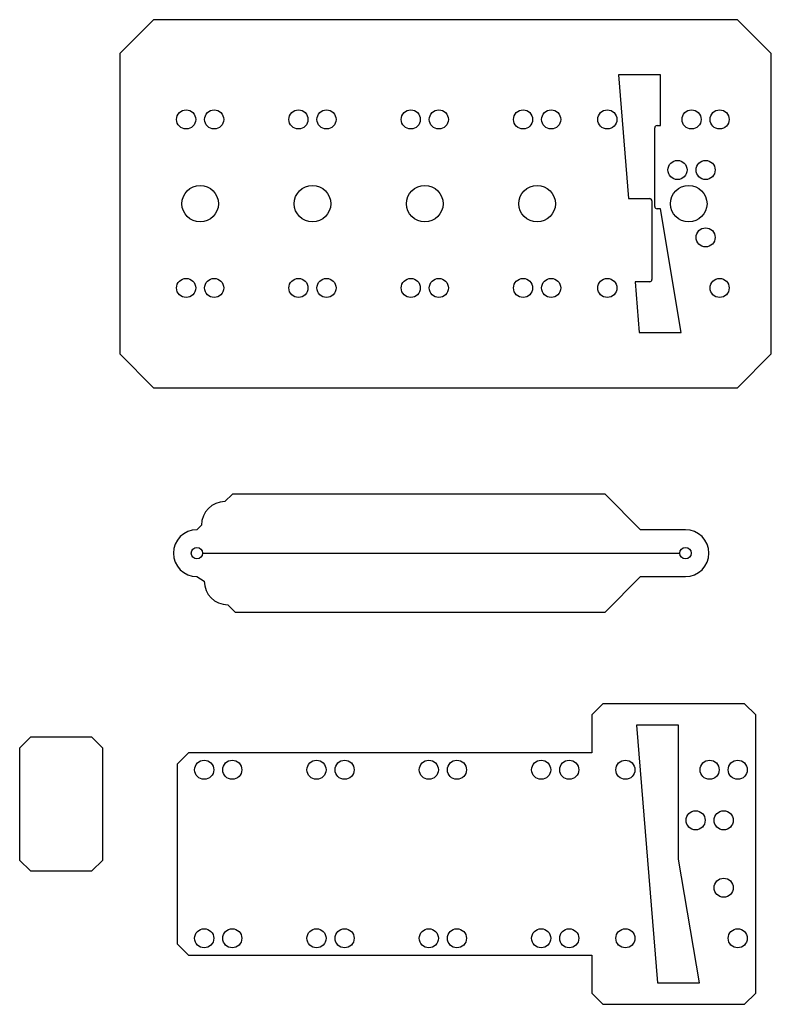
# Model space of a CAD drawing. Extents: x -168 to 202, y -139 to 108.
# Tile 2 of 2: x 68 to 202, y -68 to 108. Entities that reach past the tile are written whole.
import ezdxf

# ---------------------------------------------------------------- set-up
doc = ezdxf.new("R2010")
doc.units = 0
doc.layers.get('0').update_dxf_attribs({"linetype": 'CONTINUOUS'})

msp = doc.modelspace()

# ---------------------------------------------------------------- linework, layer by layer
at = {"color": 7, "linetype": 'CONTINUOUS'}
for p, q in [((91.8, 107.64), (85.8, 101.64)), ((195.8, 107.64), (91.8, 107.64)), ((201.8, 101.64), (195.8, 107.64)), ((85.8, 101.64), (85.8, 48.14)), ((201.8, 48.14), (201.8, 101.64)), ((182.05, 97.84), (174.59, 97.84)), ((174.59, 97.84), (176.36, 75.79)), ((182.05, 88.79), (182.05, 97.84)), ((181.05, 74.39), (181.05, 88.39)), ((181.45, 88.79), (182.05, 88.79)), ((176.36, 75.79), (180.15, 75.79)), ((180.55, 75.39), (180.55, 61.39)), ((182.05, 73.99), (181.45, 73.99)), ((185.77, 51.94), (182.05, 73.99)), ((180.15, 60.99), (177.56, 60.99)), ((177.56, 60.99), (178.29, 51.94)), ((178.29, 51.94), (185.77, 51.94)), ((85.8, 48.14), (91.8, 42.14)), ((195.8, 42.14), (201.8, 48.14)), ((91.8, 42.14), (195.8, 42.14)), ((105.84, 23.19), (104.52, 21.87)), ((172.2, 23.19), (105.84, 23.19)), ((178.52, 16.87), (172.2, 23.19)), ((100.34, 17.69), (99.52, 16.87)), ((186.52, 16.87), (178.52, 16.87)), ((100.52, 12.69), (185.52, 12.69)), ((99.52, 8.51), (100.84, 7.69)), ((172.2, 2.19), (178.52, 8.51)), ((178.52, 8.51), (186.52, 8.51)), ((105.02, 3.51), (106.34, 2.19)), ((106.34, 2.19), (172.2, 2.19)), ((171.82, -14.11), (169.82, -16.11)), ((197.02, -14.11), (171.82, -14.11)), ((199.02, -16.11), (197.02, -14.11)), ((169.82, -16.11), (169.82, -22.86)), ((199.02, -65.61), (199.02, -16.11)), ((185.27, -17.91), (177.8, -17.91)), ((177.8, -17.91), (181.51, -63.81)), ((185.27, -41.77), (185.27, -17.91)), ((69.91, -20.07), (67.96, -22.01)), ((80.82, -20.07), (69.91, -20.07)), ((82.76, -22.01), (80.82, -20.07)), ((67.96, -22.01), (67.96, -41.93)), ((82.76, -41.93), (82.76, -22.01)), ((98.02, -22.86), (96.02, -24.86)), ((169.82, -22.86), (98.02, -22.86)), ((96.02, -24.86), (96.02, -56.86)), ((67.96, -41.93), (69.91, -43.87)), ((80.82, -43.87), (82.76, -41.93)), ((188.99, -63.81), (185.27, -41.77)), ((69.91, -43.87), (80.82, -43.87)), ((96.02, -56.86), (98.02, -58.86)), ((98.02, -58.86), (169.82, -58.86)), ((169.82, -58.86), (169.82, -65.61)), ((181.51, -63.81), (188.99, -63.81)), ((169.82, -65.61), (171.82, -67.61)), ((197.02, -67.61), (199.02, -65.61)), ((171.82, -67.61), (197.02, -67.61))]:
    msp.add_line(p, q, dxfattribs=at)
for centre, radius in [((97.6, 89.89), 1.7), ((102.6, 89.89), 1.7), ((117.6, 89.89), 1.7), ((122.6, 89.89), 1.7), ((137.6, 89.89), 1.7), ((142.6, 89.89), 1.7), ((157.6, 89.89), 1.7), ((162.6, 89.89), 1.7), ((172.6, 89.89), 1.7), ((187.6, 89.89), 1.7), ((192.6, 89.89), 1.7), ((185.1, 80.89), 1.7), ((190.1, 80.89), 1.7), ((100.1, 74.89), 3.25), ((120.1, 74.89), 3.25), ((140.1, 74.89), 3.25), ((160.1, 74.89), 3.25), ((187.1, 74.89), 3.25), ((190.1, 68.89), 1.7), ((97.6, 59.89), 1.7), ((102.6, 59.89), 1.7), ((117.6, 59.89), 1.7), ((122.6, 59.89), 1.7), ((137.6, 59.89), 1.7), ((142.6, 59.89), 1.7), ((157.6, 59.89), 1.7), ((162.6, 59.89), 1.7), ((172.6, 59.89), 1.7), ((192.6, 59.89), 1.7), ((99.52, 12.69), 1), ((186.52, 12.69), 1), ((100.82, -25.86), 1.7), ((105.82, -25.86), 1.7), ((120.82, -25.86), 1.7), ((125.82, -25.86), 1.7), ((140.82, -25.86), 1.7), ((145.82, -25.86), 1.7), ((160.82, -25.86), 1.7), ((165.82, -25.86), 1.7), ((175.82, -25.86), 1.7), ((190.82, -25.86), 1.7), ((195.82, -25.86), 1.7), ((188.32, -34.86), 1.7), ((193.32, -34.86), 1.7), ((193.32, -46.86), 1.7), ((100.82, -55.86), 1.7), ((105.82, -55.86), 1.7), ((120.82, -55.86), 1.7), ((125.82, -55.86), 1.7), ((140.82, -55.86), 1.7), ((145.82, -55.86), 1.7), ((160.82, -55.86), 1.7), ((165.82, -55.86), 1.7), ((175.82, -55.86), 1.7), ((195.82, -55.86), 1.7)]:
    msp.add_circle(centre, radius, dxfattribs=at)
for centre, radius, start, end in [((181.45, 88.39), 0.4, 90, 180), ((180.15, 75.39), 0.4, 0, 90), ((181.45, 74.39), 0.4, 180, 270), ((180.15, 61.39), 0.4, 270, 0), ((104.52, 17.69), 4.18, 90, 180), ((99.52, 12.69), 4.18, 90, 270), ((186.52, 12.69), 4.18, 270, 90), ((105.02, 7.69), 4.18, 180, 270)]:
    msp.add_arc(centre, radius, start, end, dxfattribs=at)

doc.saveas('drawing.dxf')
